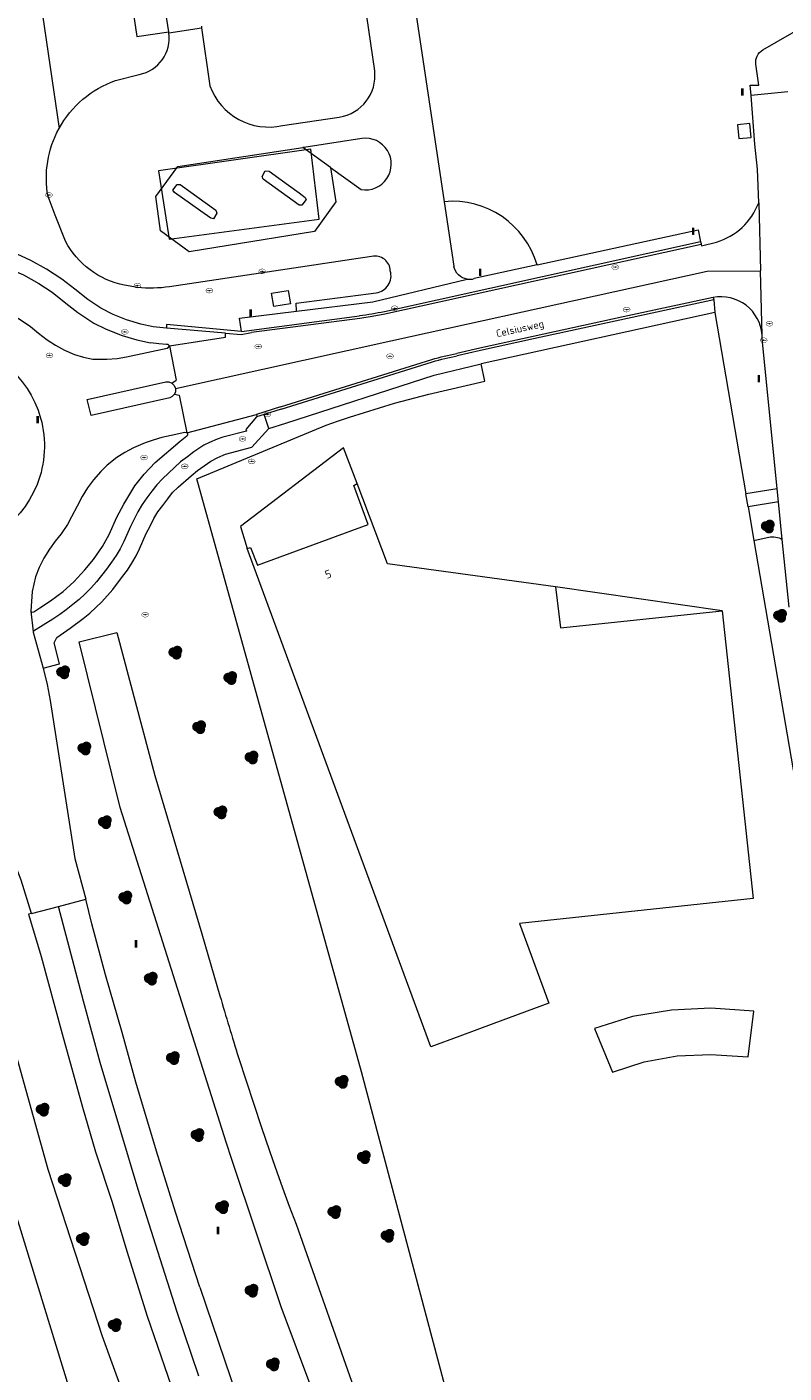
# Model space of a CAD drawing. Header units: metres. Extents: x 207155 to 208055, y 377332 to 379032.
# Tile 34 of 59: x 207361 to 207453, y 378276 to 378440. Entities that reach past the tile are written whole.
import ezdxf
from ezdxf.enums import TextEntityAlignment as Align

# ---------------------------------------------------------------- set-up
doc = ezdxf.new("R2010")
doc.units = ezdxf.units.M
for name, color, linetype, lineweight in [('GB', 1, 'Continuous', 25), ('GBOR', 7, 'Continuous', 25), ('GMV', 7, 'Continuous', 25), ('GP1', 7, 'Continuous', 25)]:
    doc.layers.add(name, color=color, linetype=linetype, lineweight=lineweight)
for name, color, linetype in [('NAR', 7, 'Continuous'), ('ORL', 7, 'Continuous'), ('PPAL', 232, 'Continuous'), ('PPUT', 232, 'Continuous'), ('PVGO', 62, 'Continuous')]:
    doc.layers.add(name, color=color, linetype=linetype)
doc.styles.add('ISO', font='isocpeur.ttf', dxfattribs={"height": 1})

# ---------------------------------------------------------------- blocks, each defined once
blk = doc.blocks.new('boom')
at = {"linetype": 'ByBlock', "lineweight": -2}
h = blk.add_hatch(color=0, dxfattribs=at)
h.dxf.hatch_style = 1
h.paths.add_polyline_path([(0.73, -0.11, 0.956633), (-0.2, 0.65, 0.937564), (-0.38, -0.54, 0.879525)])
h.paths.add_polyline_path([(-0.1, 0, -1), (0.1, 0, -1)], flags=16)
at = {"linetype": 'ByBlock', "lineweight": -2, "true_color": 0x4a641a}
h = blk.add_hatch(color=59, dxfattribs=at)
h.dxf.hatch_style = 1
h.paths.add_polyline_path([(0.1, 0, 1), (-0.1, 0, 1)])
at = {"color": 0, "linetype": 'ByBlock', "lineweight": -2}
blk.add_attdef('BOOM', (0.85, 0.35), '', height=0.5, dxfattribs=at)
blk = doc.blocks.new('put')
at = {"linetype": 'ByBlock', "lineweight": -2}
h = blk.add_hatch(color=0, dxfattribs=at)
h.dxf.hatch_style = 1
edge = h.paths.add_edge_path()
edge.add_spline(control_points=[(0.44, 0), (0.44, 0.04), (0.43, 0.09), (0.36, 0.2), (0.28, 0.26), (0.09, 0.32), (-0.02, 0.33), (-0.22, 0.29), (-0.31, 0.24), (-0.42, 0.12), (-0.44, 0.06), (-0.44, -0.06), (-0.42, -0.12), (-0.33, -0.22), (-0.28, -0.26), (-0.1, -0.33), (0.04, -0.33), (0.27, -0.27), (0.37, -0.2), (0.43, -0.08), (0.44, -0.04), (0.44, 0)], knot_values=[0, 0, 0, 0, 0.380029, 0.380029, 1.118666, 1.118666, 1.857303, 1.857303, 2.59594, 2.59594, 3.13294, 3.13294, 3.66994, 3.66994, 4.20694, 4.20694, 5.079565, 5.079565, 5.952189, 5.952189, 6.283185, 6.283185, 6.283185, 6.283185], degree=3, periodic=0)
edge = h.paths.add_edge_path(flags=16)
edge.add_ellipse((0, 0), major_axis=(0.392, 0), ratio=0.689655, start_angle=0, end_angle=360)
h = blk.add_hatch(color=0, dxfattribs=at)
h.dxf.hatch_style = 1
h.paths.add_polyline_path([(-0.1, 0, -0.096396), (-0.09, 0.04), (-0.25, 0.04, 1), (-0.25, -0.04), (-0.09, -0.04, -0.096396)])
at = {"linetype": 'ByBlock', "lineweight": -2, "true_color": 0x681648}
h = blk.add_hatch(color=219, dxfattribs=at)
h.dxf.hatch_style = 1
h.paths.add_polyline_path([(0.1, 0, 1), (-0.1, 0, 1)])
at = {"linetype": 'ByBlock', "lineweight": -2}
h = blk.add_hatch(color=0, dxfattribs=at)
h.dxf.hatch_style = 1
h.paths.add_polyline_path([(0.25, 0.04), (0.09, 0.04, -0.096396), (0.1, 0, -0.096396), (0.09, -0.04), (0.25, -0.04, 1)])
at = {"color": 0, "linetype": 'ByBlock', "lineweight": -2}
blk.add_attdef('PUT', (0.5, 0.35), '', height=0.5, dxfattribs=at)
blk = doc.blocks.new('paal')
at = {"linetype": 'ByBlock', "lineweight": -2}
h = blk.add_hatch(color=0, dxfattribs=at)
h.dxf.hatch_style = 1
h.paths.add_polyline_path([(0.15, 0.8), (-0.15, 0.8), (-0.15, -0.1), (0, -0.1, -0.414214), (-0.1, 0, -1), (0.1, 0, -0.414214), (0, -0.1), (0.15, -0.1)])
at = {"linetype": 'ByBlock', "lineweight": -2, "true_color": 0x681648}
h = blk.add_hatch(color=219, dxfattribs=at)
h.dxf.hatch_style = 1
h.paths.add_polyline_path([(-0.1, 0, 1), (0.1, 0, 1)])
at = {"color": 0, "linetype": 'ByBlock', "lineweight": -2}
blk.add_attdef('PAAL', (0.5, 0.35), '', height=0.5, dxfattribs=at)

msp = doc.modelspace()

# ---------------------------------------------------------------- linework, layer by layer
at = {"layer": 'GB', "linetype": 'Continuous', "lineweight": 13}
for points in [[(207400.6, 378384.293), (207400.985, 378384.552)], [(207402.33, 378379.55), (207400.6, 378384.293)], [(207404.704, 378374.755), (207400.985, 378384.552)], [(207388.825, 378374.571), (207402.33, 378379.55)], [(207387.579, 378376.6), (207387.961, 378376.751)], [(207409.965, 378315.77), (207387.579, 378376.6)], [(207387.961, 378376.751), (207388.825, 378374.571)], [(207425.215, 378371.92), (207404.704, 378374.755)], [(207425.215, 378371.92), (207425.788, 378366.926)], [(207425.788, 378366.926), (207445.525, 378369.004)], [(207445.525, 378369.004), (207449.316, 378333.882)], [(207449.316, 378333.882), (207420.801, 378330.828)], [(207420.801, 378330.828), (207424.386, 378321.108)], [(207424.386, 378321.108), (207417.666, 378318.621)], [(207417.666, 378318.621), (207413.529, 378317.089)], [(207413.529, 378317.089), (207409.965, 378315.77)]]:
    msp.add_lwpolyline(points, dxfattribs=at)
at = {"layer": 'GBOR', "linetype": 'Continuous', "lineweight": 13}
for points in [[(207378.079, 378401.356), (207378.907, 378397.176)], [(207378.391, 378396.811), (207378.907, 378397.176)], [(207378.694, 378395.46), (207379.274, 378395.325)], [(207379.274, 378395.325), (207380.184, 378390.734)], [(207381.66, 378275.569), (207379.025, 378283.396), (207376.658, 378290.802), (207374.252, 378298.363), (207372.041, 378305.833), (207369.636, 378313.852), (207367.578, 378321.361), (207364.56, 378332.923)]]:
    msp.add_lwpolyline(points, dxfattribs=at)
at = {"layer": 'GMV', "linetype": 'Continuous', "lineweight": 13}
for points in [[(207406.076, 378455.882), (207411.608, 378418.956)], [(207403.13, 378434.93), (207400.17, 378455.291)], [(207372.102, 378452.573), (207374.085, 378439.113), (207378, 378439.69)], [(207361.236, 378450.971), (207364.603, 378427.886)], [(207378.018, 378439.574), (207378, 378439.69)], [(207378.018, 378439.574), (207382.009, 378440.204)], [(207381.977, 378440.405), (207382.009, 378440.204)], [(207382.009, 378440.204), (207383.007, 378433.107)], [(207450.507, 378437.49), (207455.671, 378440.47)], [(207371.51, 378433.738), (207374.385, 378434.5)], [(207450.001, 378433.194), (207449.652, 378435.742)], [(207448.967, 378433.182), (207450.001, 378433.194)], [(207449.066, 378431.924), (207448.967, 378433.182)], [(207453.537, 378432.377), (207449.066, 378431.924)], [(207449.536, 378425.962), (207449.066, 378431.924)], [(207391.893, 378428.249), (207398.808, 378429.293)], [(207447.574, 378426.66), (207449.086, 378426.806), (207448.922, 378428.498), (207447.41, 378428.352), (207447.574, 378426.66)], [(207401.572, 378426.679), (207394.464, 378425.585)], [(207379.117, 378423.263), (207394.341, 378425.566)], [(207394.464, 378425.585), (207394.341, 378425.566)], [(207397.726, 378423.13), (207394.341, 378425.566)], [(207449.828, 378422.918), (207449.536, 378425.962)], [(207376.402, 378419.601), (207379.117, 378423.263)], [(207397.726, 378423.13), (207401.46, 378420.442)], [(207397.726, 378423.13), (207398.39, 378418.923)], [(207449.998, 378418.827), (207449.828, 378422.918)], [(207389.416, 378422.023), (207389.779, 378422.74)], [(207389.519, 378421.702), (207389.416, 378422.023)], [(207393.912, 378418.533), (207389.519, 378421.702)], [(207389.779, 378422.74), (207390.267, 378422.681)], [(207390.267, 378422.681), (207392.61, 378420.971)], [(207364.144, 378417.33), (207363.26, 378419.594)], [(207376.994, 378415.408), (207376.402, 378419.601)], [(207378.509, 378420.364), (207379.037, 378421.061)], [(207378.69, 378420.099), (207378.509, 378420.364)], [(207380.647, 378418.714), (207378.69, 378420.099)], [(207379.037, 378421.061), (207379.372, 378421.051)], [(207379.372, 378421.051), (207383.757, 378417.925)], [(207392.61, 378420.971), (207393.9, 378420.03)], [(207393.9, 378420.03), (207394.645, 378419.486)], [(207381.92, 378417.813), (207380.647, 378418.714)], [(207383.757, 378417.925), (207383.88, 378417.574)], [(207394.247, 378418.543), (207393.912, 378418.533)], [(207394.746, 378419.216), (207394.247, 378418.543)], [(207394.645, 378419.486), (207394.746, 378419.216)], [(207398.39, 378418.923), (207395.779, 378415.299)], [(207411.608, 378418.956), (207412.795, 378411.089)], [(207449.998, 378418.827), (207450.203, 378410.532)], [(207365.391, 378414.134), (207364.144, 378417.33)], [(207383.134, 378416.953), (207381.92, 378417.813)], [(207383.438, 378416.881), (207383.134, 378416.953)], [(207383.88, 378417.574), (207383.438, 378416.881)], [(207380.475, 378412.847), (207376.994, 378415.408)], [(207395.779, 378415.299), (207380.475, 378412.847)], [(207422.948, 378411.235), (207442.586, 378415.505)], [(207442.586, 378415.505), (207442.9, 378414.04)], [(207377.738, 378403.52), (207376.107, 378403.684), (207374.589, 378403.984), (207372.827, 378404.53), (207371.226, 378405.202), (207369.708, 378405.967), (207368.135, 378407.024), (207366.523, 378408.29), (207364.961, 378409.499), (207363.063, 378410.738), (207361.149, 378411.782), (207359.489, 378412.537), (207357.908, 378413.15), (207356.353, 378413.581), (207354.882, 378413.859), (207352.879, 378414.183)], [(207442.9, 378414.04), (207404.306, 378405.515)], [(207442.981, 378413.746), (207404.365, 378405.221)], [(207442.9, 378414.04), (207442.952, 378413.85)], [(207442.952, 378413.85), (207442.981, 378413.746)], [(207442.981, 378413.746), (207443.033, 378413.557)], [(207443.033, 378413.557), (207444.839, 378414.016)], [(207352.559, 378412.087), (207352.577, 378411.934), (207353.458, 378410.257), (207354.983, 378408.246), (207356.793, 378406.547), (207358.89, 378405.162), (207359.879, 378404.565), (207361.121, 378403.729), (207362.106, 378402.92), (207363.162, 378402.096), (207364.164, 378401.423), (207365.282, 378400.842), (207366.479, 378400.319), (207367.585, 378399.981), (207368.724, 378399.746), (207370.443, 378399.727), (207371.713, 378399.814), (207372.839, 378400.033), (207377.798, 378401.084), (207377.964, 378401.176), (207378.079, 378401.356)], [(207353.838, 378412.096), (207354.531, 378411.936), (207356.067, 378411.591), (207357.249, 378411.247), (207359.069, 378410.556), (207360.255, 378410.039), (207362.13, 378408.967), (207363.759, 378407.902), (207365.417, 378406.586), (207366.911, 378405.421), (207368.858, 378404.14), (207370.372, 378403.38), (207372.306, 378402.614), (207374.096, 378402.075)], [(207402.759, 378412.257), (207378.089, 378408.563)], [(207405.088, 378401.95), (207443.703, 378410.475)], [(207422.948, 378411.235), (207415.257, 378409.563)], [(207443.703, 378410.475), (207450.203, 378410.532)], [(207450.397, 378402.681), (207450.203, 378410.532)], [(207374.162, 378408.463), (207372.584, 378408.761)], [(207390.542, 378407.776), (207392.557, 378408.121)], [(207392.557, 378408.121), (207392.835, 378406.498)], [(207402.92, 378406.733), (207414.432, 378409.498)], [(207390.813, 378406.159), (207390.542, 378407.776)], [(207392.835, 378406.498), (207390.813, 378406.159)], [(207393.542, 378406.562), (207402.378, 378407.7)], [(207393.601, 378405.576), (207393.542, 378406.562)], [(207393.601, 378405.576), (207402.92, 378406.733)], [(207402.378, 378407.7), (207403.311, 378407.828)], [(207444.511, 378406.987), (207422.525, 378402.219)], [(207444.448, 378407.276), (207433.455, 378404.892)], [(207444.448, 378407.276), (207444.511, 378406.987)], [(207444.511, 378406.987), (207444.64, 378405.441)], [(207386.616, 378404.738), (207393.601, 378405.576)], [(207386.869, 378403.115), (207386.616, 378404.738)], [(207386.869, 378403.115), (207401.267, 378405.009)], [(207401.306, 378404.712), (207388.088, 378402.973)], [(207402.84, 378404.94), (207401.306, 378404.712)], [(207404.365, 378405.221), (207402.84, 378404.94)], [(207444.64, 378405.441), (207416.11, 378399.166)], [(207433.455, 378404.892), (207422.462, 378402.507)], [(207444.64, 378405.441), (207448.432, 378383.272)], [(207386.869, 378403.115), (207377.718, 378403.957), (207377.738, 378403.52)], [(207384.904, 378402.891), (207377.738, 378403.52)], [(207374.096, 378402.075), (207375.785, 378401.738)], [(207378.079, 378401.356), (207377.923, 378401.515), (207377.738, 378401.532), (207376.793, 378401.612), (207375.785, 378401.738)], [(207378.079, 378401.356), (207384.932, 378402.408), (207384.904, 378402.891)], [(207378.832, 378396.16), (207405.088, 378401.95)], [(207384.904, 378402.891), (207386.848, 378402.735)], [(207386.848, 378402.735), (207388.088, 378402.973)], [(207422.462, 378402.507), (207415.967, 378401.081)], [(207422.525, 378402.219), (207416.03, 378400.793)], [(207452.248, 378383.895), (207450.408, 378402.236)], [(207415.967, 378401.081), (207413.144, 378400.442)], [(207416.03, 378400.793), (207413.207, 378400.154)], [(207391.633, 378393.898), (207410.109, 378399.691)], [(207391.724, 378393.628), (207410.172, 378399.403)], [(207410.395, 378397.785), (207416.11, 378399.166)], [(207416.587, 378397.047), (207416.11, 378399.166)], [(207368.292, 378393.836), (207368.052, 378394.796), (207377.645, 378396.949)], [(207377.645, 378396.949), (207378.009, 378396.963), (207378.391, 378396.811)], [(207378.391, 378396.811), (207378.671, 378396.535), (207378.832, 378396.16)], [(207392.271, 378391.936), (207410.395, 378397.785)], [(207409.721, 378395.478), (207416.587, 378397.047)], [(207378.694, 378395.46), (207378.424, 378395.157), (207378.119, 378395.007), (207368.541, 378392.838), (207368.292, 378393.836)], [(207378.832, 378396.16), (207378.813, 378395.733), (207378.694, 378395.46)], [(207405.541, 378394.353), (207409.721, 378395.478)], [(207391.633, 378393.898), (207388.723, 378392.985)], [(207391.724, 378393.628), (207389.657, 378392.98)], [(207400.065, 378392.651), (207405.541, 378394.353)], [(207388.708, 378392.683), (207387.408, 378391.136), (207387.488, 378390.948), (207384.601, 378390.21), (207383.904, 378389.95), (207382.983, 378389.573), (207382.283, 378389.248), (207381.066, 378388.43), (207380.268, 378387.811), (207379.44, 378387.182), (207378.678, 378386.501), (207377.949, 378385.823), (207377.234, 378385.135), (207376.546, 378384.399), (207375.914, 378383.621), (207375.304, 378382.815), (207374.762, 378381.987), (207374.242, 378381.079), (207373.792, 378380.197), (207373.339, 378379.308), (207372.513, 378377.458), (207372.079, 378376.581), (207371.582, 378375.747), (207370.989, 378374.931), (207370.41, 378374.075), (207369.792, 378373.316), (207369.179, 378372.537), (207368.479, 378371.786), (207367.791, 378371.093), (207367.061, 378370.404), (207366.306, 378369.759)], [(207380.184, 378390.734), (207388.723, 378392.985)], [(207381.412, 378385.104), (207397.219, 378391.67)], [(207388.723, 378392.985), (207388.754, 378392.738), (207388.708, 378392.683)], [(207389.657, 378392.98), (207388.708, 378392.683)], [(207390.194, 378391.266), (207389.657, 378392.98)], [(207390.194, 378391.266), (207392.271, 378391.936)], [(207397.219, 378391.67), (207398.596, 378392.176)], [(207398.596, 378392.176), (207400.065, 378392.651)], [(207380.184, 378390.734), (207379.949, 378390.78), (207378.293, 378390.431), (207377.159, 378390.184), (207376.199, 378389.893), (207375.104, 378389.531), (207373.693, 378388.916), (207372.617, 378388.327), (207371.678, 378387.711), (207370.497, 378386.775), (207369.725, 378386.012), (207368.817, 378385), (207368.097, 378384.031), (207367.436, 378382.973), (207366.834, 378381.791), (207366.122, 378380.494), (207365.626, 378379.55), (207364.852, 378378.409), (207364.133, 378377.491), (207363.442, 378376.535), (207362.739, 378375.431), (207362.194, 378374.277), (207361.742, 378373.164), (207361.311, 378371.35), (207361.145, 378368.946)], [(207379.374, 378389.707), (207380.205, 378390.387), (207380.313, 378390.481), (207380.343, 378390.598), (207380.184, 378390.734)], [(207383.121, 378387.264), (207383.97, 378387.739), (207384.93, 378388.117), (207388.117, 378389.003), (207390.194, 378391.266)], [(207376.342, 378387.096), (207379.374, 378389.707)], [(207362.656, 378361.996), (207364.674, 378362.548), (207364.002, 378365.081), (207364.324, 378365.741), (207365.953, 378366.909), (207367.554, 378368.078), (207368.365, 378368.714), (207369.092, 378369.398), (207369.819, 378370.106), (207371.153, 378371.604), (207372.36, 378373.181), (207372.956, 378373.97), (207373.51, 378374.837), (207374.015, 378375.717), (207374.422, 378376.576), (207375.256, 378378.427), (207375.711, 378379.346), (207376.175, 378380.278), (207376.683, 378381.075), (207377.255, 378381.873), (207377.884, 378382.697), (207378.461, 378383.436), (207379.157, 378384.115), (207380.717, 378385.48), (207381.493, 378386.136), (207383.121, 378387.264)], [(207363.55, 378370.213), (207365.093, 378371.346), (207366.395, 378372.533), (207367.766, 378373.991), (207368.818, 378375.258), (207369.899, 378376.871), (207370.725, 378378.328), (207371.667, 378380.443), (207372.494, 378382.047), (207373.857, 378384.269), (207374.989, 378385.699), (207376.342, 378387.096)], [(207401.516, 378312.708), (207381.412, 378385.104)], [(207452.248, 378383.895), (207448.432, 378383.272)], [(207452.406, 378382.311), (207452.248, 378383.895)], [(207448.7, 378381.705), (207448.432, 378383.272)], [(207452.406, 378382.311), (207448.7, 378381.705)], [(207448.7, 378381.705), (207449.406, 378377.58)], [(207452.866, 378377.725), (207452.406, 378382.311)], [(207449.406, 378377.58), (207451.011, 378377.975), (207451.22, 378378.018), (207451.431, 378378.042), (207451.644, 378378.049), (207451.857, 378378.038), (207452.068, 378378.01), (207452.276, 378377.964), (207452.479, 378377.901), (207452.676, 378377.821), (207452.866, 378377.725)], [(207449.406, 378377.58), (207454.682, 378346.735)], [(207453.695, 378369.463), (207452.866, 378377.725)], [(207361.145, 378368.946), (207361.297, 378368.861), (207361.516, 378368.892), (207362.244, 378369.354), (207363.55, 378370.213)], [(207361.145, 378368.946), (207361.429, 378366.446)], [(207366.306, 378369.759), (207365.495, 378369.139), (207364.684, 378368.547), (207363.863, 378368), (207361.491, 378366.535), (207361.429, 378366.446)], [(207361.429, 378366.446), (207361.456, 378366.389), (207362.656, 378361.996)], [(207367.052, 378365.2), (207371.651, 378366.35)], [(207371.651, 378366.35), (207376.305, 378348.901)], [(207372.073, 378344.991), (207367.052, 378365.2)], [(207362.656, 378361.996), (207363.167, 378360.025), (207363.54, 378358.055)], [(207363.54, 378358.055), (207366.533, 378338.761), (207367.857, 378333.783)], [(207361.264, 378332.063), (207360.002, 378336.113), (207353.129, 378353.993)], [(207376.305, 378348.901), (207382.036, 378329.58)], [(207378.568, 378324.433), (207372.073, 378344.991)], [(207361.264, 378332.063), (207364.56, 378332.923)], [(207364.56, 378332.923), (207367.857, 378333.783)], [(207381.783, 378286.434), (207378.81, 378295.583), (207376.521, 378303.034), (207373.998, 378311.466), (207372.293, 378317.536), (207370.263, 378324.548), (207368.595, 378330.796), (207367.857, 378333.783)], [(207361.264, 378332.063), (207360.888, 378331.969), (207362.431, 378326.786), (207364.975, 378317.341), (207367.486, 378308.403), (207369.067, 378302.935), (207371.085, 378296.81), (207372.887, 378290.826), (207375.375, 378282.905), (207379.13, 378271.885), (207383.856, 378258.408), (207388.34, 378246.279), (207391.772, 378237.36), (207394.204, 378230.847), (207397.226, 378223.347), (207401.065, 378214.318), (207404.256, 378206.775), (207408.087, 378198.008), (207412.303, 378188.708), (207418.569, 378175.148), (207421.888, 378168.35), (207426.348, 378159.238), (207431.095, 378149.927), (207437.939, 378136.565)], [(207382.036, 378329.58), (207383.148, 378325.803)], [(207363.298, 378300.804), (207356.075, 378326.528)], [(207385.021, 378304.139), (207378.568, 378324.433)], [(207383.148, 378325.803), (207384.242, 378322.02)], [(207386.51, 378314.478), (207387.424, 378311.612)], [(207413.756, 378266.593), (207401.516, 378312.708)], [(207387.424, 378311.612), (207388.367, 378308.756)], [(207388.367, 378308.756), (207389.328, 378305.906)], [(207389.328, 378305.906), (207390.306, 378303.061)], [(207385.698, 378302.009), (207385.021, 378304.139)], [(207390.306, 378303.061), (207390.953, 378301.212)], [(207391.717, 378284.027), (207385.698, 378302.009)], [(207390.953, 378301.212), (207391.893, 378298.574)], [(207358.019, 378299.553), (207369.805, 378261.175)], [(207369.92, 378280.406), (207363.298, 378300.804)], [(207391.893, 378298.574), (207392.707, 378296.338)], [(207392.707, 378296.338), (207393.533, 378294.106)], [(207393.533, 378294.106), (207409.079, 378250)], [(207381.783, 378286.434), (207387.802, 378268.7)], [(207395.592, 378273.688), (207391.717, 378284.027)], [(207375.293, 378265.594), (207369.92, 378280.406)]]:
    msp.add_lwpolyline(points, dxfattribs=at)
for points in [[(207374.385, 378434.5, 0.4039083), (207378.018, 378439.574)], [(207449.652, 378435.742, -0.2992408), (207450.507, 378437.49)], [(207398.808, 378429.293, 0.403138), (207403.13, 378434.93)], [(207364.603, 378427.886, -0.1860649), (207371.51, 378433.738)], [(207383.007, 378433.107, 0.3756048), (207391.893, 378428.249)], [(207363.26, 378419.594, -0.1716022), (207364.603, 378427.886)], [(207401.46, 378420.442, 1.1678697), (207401.572, 378426.679)], [(207422.948, 378411.235, 0.3601747), (207411.608, 378418.956)], [(207444.839, 378414.016, 0.2320936), (207449.998, 378418.827)], [(207372.584, 378408.761, -0.2236307), (207365.391, 378414.134)], [(207405.034, 378410.501, 0.4775224), (207402.759, 378412.257)], [(207403.311, 378407.828, 0.4599183), (207405.034, 378410.501)], [(207414.432, 378409.498, -0.3277612), (207412.795, 378411.089)], [(207378.089, 378408.563, -0.0529647), (207374.162, 378408.463)], [(207414.432, 378409.498, 0.1078776), (207415.257, 378409.563)], [(207450.397, 378402.681, 0.4489768), (207444.448, 378407.276)], [(207404.306, 378405.515, -0.0171291), (207401.267, 378405.009)], [(207338.241, 378393.828, -0.7189526), (207362.358, 378392.527)], [(207450.408, 378402.236, 0.0202679), (207450.397, 378402.681)], [(207410.109, 378399.691, -0.0200916), (207413.144, 378400.442)], [(207410.172, 378399.403, -0.0200916), (207413.207, 378400.154)], [(207362.358, 378392.527, -0.1635166), (207361.921, 378384.424)], [(207361.921, 378384.424, -0.7286789), (207337.721, 378386.04)], [(207384.242, 378322.02, 0.0061053), (207386.51, 378314.478)]]:
    msp.add_lwpolyline(points, format="xyb", dxfattribs=at)
at = {"layer": 'GP1', "linetype": 'Continuous', "lineweight": 13}
for points in [[(207378, 378439.69), (207371.186, 378482.854)], [(207395.335, 378425.377), (207376.752, 378422.72)], [(207396.364, 378416.837), (207395.335, 378425.377)], [(207376.752, 378422.72), (207378.045, 378414.383)], [(207378.045, 378414.383), (207396.364, 378416.837)], [(207399.323, 378388.919), (207386.753, 378379.32)], [(207400.985, 378384.552), (207399.323, 378388.919)], [(207386.753, 378379.32), (207387.579, 378376.6)], [(207445.525, 378369.004), (207425.215, 378371.92)], [(207434.573, 378319.458), (207429.958, 378318.026)], [(207439.335, 378320.27), (207434.573, 378319.458)], [(207444.161, 378320.501), (207439.335, 378320.27)], [(207449.415, 378320.14), (207444.161, 378320.501)], [(207448.71, 378314.548), (207449.415, 378320.14)], [(207429.958, 378318.026), (207432.135, 378312.668)], [(207436.024, 378313.948), (207440.05, 378314.685)], [(207440.05, 378314.685), (207444.142, 378314.821)], [(207444.142, 378314.821), (207448.71, 378314.548)], [(207432.135, 378312.668), (207436.024, 378313.948)]]:
    msp.add_lwpolyline(points, dxfattribs=at)

# ---------------------------------------------------------------- block references
at = {"layer": 'PPAL', "linetype": 'Continuous', "lineweight": 13}
for p in [(207448, 378432), (207442, 378415), (207416, 378410), (207388, 378405), (207450, 378397), (207362, 378392), (207374, 378328), (207384, 378293)]:
    msp.add_blockref('paal', p, dxfattribs=at)
at = {"layer": 'PPUT', "linetype": 'Continuous', "lineweight": 13}
for p in [(207363.373, 378419.773), (207432.484, 378410.969), (207389.406, 378410.454), (207374.173, 378408.718), (207382.95, 378408.1), (207405.565, 378405.946), (207433.875, 378405.781), (207372.625, 378403.063), (207451.31, 378404.06), (207388.922, 378401.281), (207450.604, 378402.044), (207363.438, 378400.188), (207405, 378400.094), (207390.016, 378392.969), (207387, 378390), (207374.984, 378387.719), (207379.934, 378386.648), (207388.11, 378387.25), (207375.12, 378368.53)]:
    msp.add_blockref('put', p, dxfattribs=at)
at = {"layer": 'PVGO', "linetype": 'Continuous', "lineweight": 13}
for p in [(207451.1, 378379.3), (207452.6, 378368.4), (207378.8, 378363.9), (207365.1, 378361.5), (207385.5, 378360.8), (207381.7, 378354.8), (207367.7, 378352.2), (207388.1, 378351.1), (207370.2, 378343.2), (207384.3, 378344.4), (207372.7, 378334), (207375.8, 378324.1), (207378.5, 378314.4), (207399.1, 378311.5), (207362.6, 378308.1), (207381.5, 378305), (207401.8, 378302.3), (207365.3, 378299.5), (207384.5, 378296.2), (207398.2, 378295.6), (207367.5, 378292.3), (207404.7, 378292.7), (207388.1, 378286), (207371.4, 378281.8), (207390.7, 378277)]:
    msp.add_blockref('boom', p, dxfattribs=at)

# ---------------------------------------------------------------- texts
at = {"layer": 'NAR', "linetype": 'Continuous', "lineweight": 13, "style": 'ISO'}
msp.add_text('5', height=1, rotation=20.2, dxfattribs=at).set_placement((207397.452, 378373.489), align=Align.MIDDLE_CENTER)
at = {"layer": 'ORL', "linetype": 'Continuous', "lineweight": 13, "style": 'ISO'}
msp.add_text('Celsiusweg', height=0.9, rotation=12.2, dxfattribs=at).set_placement((207420.86, 378403.473), align=Align.MIDDLE_CENTER)

doc.saveas('drawing.dxf')
